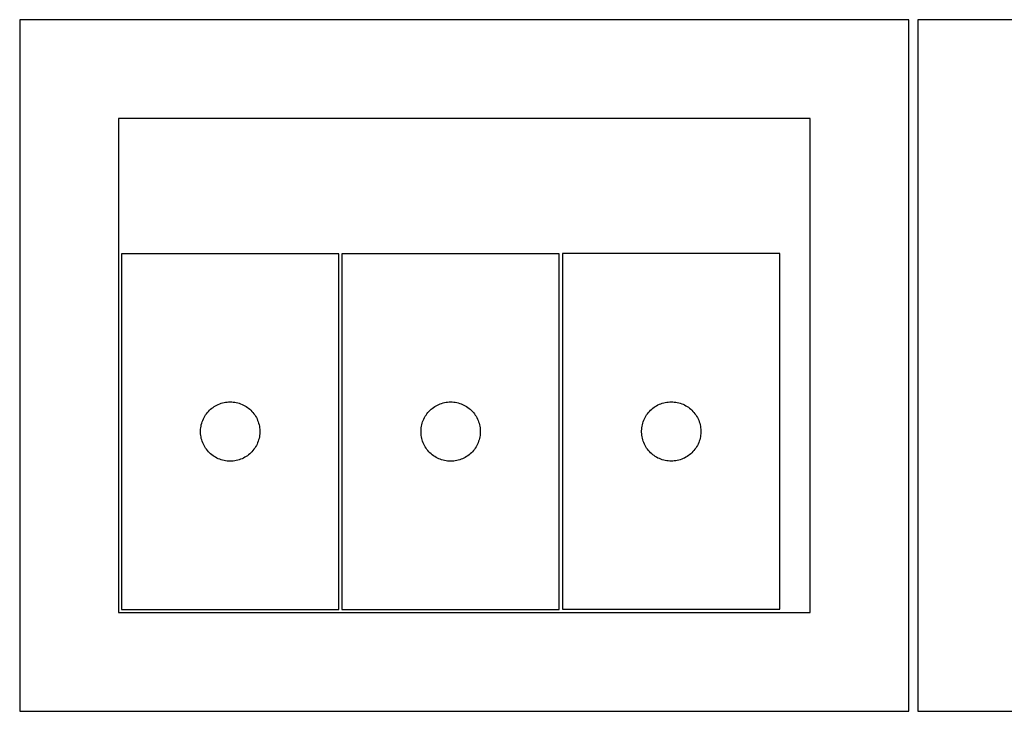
# Model space of a CAD drawing. Header units: millimetres. Extents: x 7 to 1493, y 7 to 2993.
# Tile 1 of 14: x 7 to 505, y 7 to 357. Entities that reach past the tile are written whole.
import ezdxf

# ---------------------------------------------------------------- set-up
doc = ezdxf.new("R2010")
doc.units = ezdxf.units.MM
doc.layers.add('CUT', color=7, linetype='CONTINUOUS', true_color=0x000000)

msp = doc.modelspace()

# ---------------------------------------------------------------- linework, layer by layer
at = {"layer": 'CUT'}
for p, q in [((456.524767, 356.524778), (6.524767, 356.524778)), ((6.524767, 356.524778), (6.524767, 6.524778)), ((456.524767, 6.524778), (456.524767, 356.524778)), ((911.111559, 356.524778), (461.111559, 356.524778)), ((461.111559, 356.524778), (461.111559, 6.524778)), ((406.524767, 306.524778), (56.524767, 306.524778)), ((56.524767, 306.524778), (56.524767, 56.524778)), ((406.524767, 56.524778), (406.524767, 306.524778)), ((168.051275, 238.105621), (58.051275, 238.105621)), ((58.051275, 238.105621), (58.051275, 58.105621)), ((168.051275, 58.105621), (168.051275, 238.105621)), ((279.634512, 238.085098), (169.634512, 238.085098)), ((169.634512, 238.085098), (169.634512, 58.085098)), ((279.634512, 58.085098), (279.634512, 238.085098)), ((281.272355, 238.130109), (281.272355, 58.130109)), ((391.272355, 238.130109), (281.272355, 238.130109)), ((391.272355, 58.130109), (391.272355, 238.130109)), ((103.148993, 159.3726), (103.742133, 159.867419)), ((103.742133, 159.867419), (104.359959, 160.331047)), ((104.359959, 160.331047), (105.000832, 160.762255)), ((105.000832, 160.762255), (105.663054, 161.1599)), ((105.663054, 161.1599), (106.344868, 161.522928)), ((106.344868, 161.522928), (107.044467, 161.850375)), ((107.044467, 161.850375), (107.759994, 162.141374)), ((107.759994, 162.141374), (108.489553, 162.395152)), ((108.489553, 162.395152), (109.231208, 162.611037)), ((109.231208, 162.611037), (109.982994, 162.788457)), ((109.982994, 162.788457), (110.742916, 162.92694)), ((110.742916, 162.92694), (111.50896, 163.02612)), ((111.50896, 163.02612), (112.279094, 163.085733)), ((112.279094, 163.085733), (113.051275, 163.105621)), ((113.051275, 163.105621), (113.823456, 163.085733)), ((113.823456, 163.085733), (114.59359, 163.02612)), ((114.59359, 163.02612), (115.359634, 162.92694)), ((115.359634, 162.92694), (116.119556, 162.788457)), ((116.119556, 162.788457), (116.871342, 162.611037)), ((116.871342, 162.611037), (117.612998, 162.395152)), ((117.612998, 162.395152), (118.342556, 162.141374)), ((118.342556, 162.141374), (119.058084, 161.850375)), ((119.058084, 161.850375), (119.757682, 161.522928)), ((119.757682, 161.522928), (120.439496, 161.1599)), ((120.439496, 161.1599), (121.101718, 160.762255)), ((121.101718, 160.762255), (121.742592, 160.331047)), ((121.742592, 160.331047), (122.360417, 159.867419)), ((122.360417, 159.867419), (122.953557, 159.3726)), ((214.73223, 159.352077), (215.32537, 159.846895)), ((215.32537, 159.846895), (215.943195, 160.310523)), ((215.943195, 160.310523), (216.584069, 160.741732)), ((216.584069, 160.741732), (217.246291, 161.139377)), ((217.246291, 161.139377), (217.928105, 161.502405)), ((217.928105, 161.502405), (218.627703, 161.829852)), ((218.627703, 161.829852), (219.343231, 162.120851)), ((219.343231, 162.120851), (220.072789, 162.374629)), ((220.072789, 162.374629), (220.814445, 162.590514)), ((220.814445, 162.590514), (221.566231, 162.767934)), ((221.566231, 162.767934), (222.326153, 162.906417)), ((222.326153, 162.906417), (223.092197, 163.005597)), ((223.092197, 163.005597), (223.862331, 163.06521)), ((223.862331, 163.06521), (224.634512, 163.085098)), ((224.634512, 163.085098), (225.406693, 163.06521)), ((225.406693, 163.06521), (226.176827, 163.005597)), ((226.176827, 163.005597), (226.94287, 162.906417)), ((226.94287, 162.906417), (227.702793, 162.767934)), ((227.702793, 162.767934), (228.454579, 162.590514)), ((228.454579, 162.590514), (229.196234, 162.374629)), ((229.196234, 162.374629), (229.925793, 162.120851)), ((229.925793, 162.120851), (230.64132, 161.829852)), ((230.64132, 161.829852), (231.340919, 161.502405)), ((231.340919, 161.502405), (232.022733, 161.139377)), ((232.022733, 161.139377), (232.684955, 160.741732)), ((232.684955, 160.741732), (233.325828, 160.310523)), ((233.325828, 160.310523), (233.943654, 159.846895)), ((233.943654, 159.846895), (234.536794, 159.352077)), ((326.370073, 159.397088), (326.963213, 159.891906)), ((326.963213, 159.891906), (327.581038, 160.355534)), ((327.581038, 160.355534), (328.221912, 160.786742)), ((328.221912, 160.786742), (328.884134, 161.184387)), ((328.884134, 161.184387), (329.565948, 161.547415)), ((329.565948, 161.547415), (330.265546, 161.874862)), ((330.265546, 161.874862), (330.981073, 162.165861)), ((330.981073, 162.165861), (331.710632, 162.419639)), ((331.710632, 162.419639), (332.452288, 162.635525)), ((332.452288, 162.635525), (333.204074, 162.812944)), ((333.204074, 162.812944), (333.963996, 162.951427)), ((333.963996, 162.951427), (334.73004, 163.050607)), ((334.73004, 163.050607), (335.500173, 163.11022)), ((335.500173, 163.11022), (336.272355, 163.130109)), ((336.272355, 163.130109), (337.044536, 163.11022)), ((337.044536, 163.11022), (337.81467, 163.050607)), ((337.81467, 163.050607), (338.580713, 162.951427)), ((338.580713, 162.951427), (339.340636, 162.812944)), ((339.340636, 162.812944), (340.092422, 162.635525)), ((340.092422, 162.635525), (340.834077, 162.419639)), ((340.834077, 162.419639), (341.563636, 162.165861)), ((341.563636, 162.165861), (342.279163, 161.874862)), ((342.279163, 161.874862), (342.978762, 161.547415)), ((342.978762, 161.547415), (343.660576, 161.184387)), ((343.660576, 161.184387), (344.322798, 160.786742)), ((344.322798, 160.786742), (344.963671, 160.355534)), ((344.963671, 160.355534), (345.581497, 159.891906)), ((345.581497, 159.891906), (346.174637, 159.397088)), ((99.465741, 154.464337), (99.811093, 155.155273)), ((99.811093, 155.155273), (100.191556, 155.827513)), ((100.191556, 155.827513), (100.60612, 156.479277)), ((100.60612, 156.479277), (101.053686, 157.108836)), ((101.053686, 157.108836), (101.533068, 157.714519)), ((101.533068, 157.714519), (102.042995, 158.294722)), ((102.042995, 158.294722), (102.582113, 158.847904)), ((102.582113, 158.847904), (103.148993, 159.3726)), ((122.953557, 159.3726), (123.520437, 158.847904)), ((123.520437, 158.847904), (124.059556, 158.294722)), ((124.059556, 158.294722), (124.569482, 157.714519)), ((124.569482, 157.714519), (125.048864, 157.108836)), ((125.048864, 157.108836), (125.49643, 156.479277)), ((125.49643, 156.479277), (125.910995, 155.827513)), ((125.910995, 155.827513), (126.291457, 155.155273)), ((126.291457, 155.155273), (126.636809, 154.464337)), ((211.048978, 154.443814), (211.39433, 155.13475)), ((211.39433, 155.13475), (211.774792, 155.80699)), ((211.774792, 155.80699), (212.189357, 156.458754)), ((212.189357, 156.458754), (212.636923, 157.088313)), ((212.636923, 157.088313), (213.116305, 157.693996)), ((213.116305, 157.693996), (213.626231, 158.274198)), ((213.626231, 158.274198), (214.16535, 158.827381)), ((214.16535, 158.827381), (214.73223, 159.352077)), ((234.536794, 159.352077), (235.103674, 158.827381)), ((235.103674, 158.827381), (235.642792, 158.274198)), ((235.642792, 158.274198), (236.152719, 157.693996)), ((236.152719, 157.693996), (236.632101, 157.088313)), ((236.632101, 157.088313), (237.079667, 156.458754)), ((237.079667, 156.458754), (237.494231, 155.80699)), ((237.494231, 155.80699), (237.874694, 155.13475)), ((237.874694, 155.13475), (238.220046, 154.443814)), ((322.377495, 153.781027), (322.686821, 154.488825)), ((322.686821, 154.488825), (323.032173, 155.17976)), ((323.032173, 155.17976), (323.412635, 155.852001)), ((323.412635, 155.852001), (323.8272, 156.503765)), ((323.8272, 156.503765), (324.274766, 157.133323)), ((324.274766, 157.133323), (324.754148, 157.739006)), ((324.754148, 157.739006), (325.264074, 158.319209)), ((325.264074, 158.319209), (325.803192, 158.872392)), ((325.803192, 158.872392), (326.370073, 159.397088)), ((346.174637, 159.397088), (346.741517, 158.872392)), ((346.741517, 158.872392), (347.280635, 158.319209)), ((347.280635, 158.319209), (347.790561, 157.739006)), ((347.790561, 157.739006), (348.269943, 157.133323)), ((348.269943, 157.133323), (348.71751, 156.503765)), ((348.71751, 156.503765), (349.132074, 155.852001)), ((349.132074, 155.852001), (349.512537, 155.17976)), ((349.512537, 155.17976), (349.857889, 154.488825)), ((349.857889, 154.488825), (350.167214, 153.781027)), ((98.096012, 149.263253), (98.175435, 150.031597)), ((98.175435, 150.031597), (98.294306, 150.794833)), ((98.294306, 150.794833), (98.45231, 151.550938)), ((98.45231, 151.550938), (98.649027, 152.297906)), ((98.649027, 152.297906), (98.883937, 153.033757)), ((98.883937, 153.033757), (99.156416, 153.75654)), ((99.156416, 153.75654), (99.465741, 154.464337)), ((126.636809, 154.464337), (126.946135, 153.75654)), ((126.946135, 153.75654), (127.218614, 153.033757)), ((127.218614, 153.033757), (127.453523, 152.297906)), ((127.453523, 152.297906), (127.650241, 151.550938)), ((127.650241, 151.550938), (127.808244, 150.794833)), ((127.808244, 150.794833), (127.927115, 150.031597)), ((127.927115, 150.031597), (128.006538, 149.263253)), ((209.679249, 149.24273), (209.758672, 150.011074)), ((209.758672, 150.011074), (209.877543, 150.77431)), ((209.877543, 150.77431), (210.035546, 151.530415)), ((210.035546, 151.530415), (210.232264, 152.277383)), ((210.232264, 152.277383), (210.467173, 153.013234)), ((210.467173, 153.013234), (210.739652, 153.736017)), ((210.739652, 153.736017), (211.048978, 154.443814)), ((238.220046, 154.443814), (238.529371, 153.736017)), ((238.529371, 153.736017), (238.80185, 153.013234)), ((238.80185, 153.013234), (239.03676, 152.277383)), ((239.03676, 152.277383), (239.233477, 151.530415)), ((239.233477, 151.530415), (239.391481, 150.77431)), ((239.391481, 150.77431), (239.510352, 150.011074)), ((239.510352, 150.011074), (239.589775, 149.24273)), ((321.317092, 149.287741), (321.396515, 150.056084)), ((321.396515, 150.056084), (321.515385, 150.81932)), ((321.515385, 150.81932), (321.673389, 151.575425)), ((321.673389, 151.575425), (321.870107, 152.322393)), ((321.870107, 152.322393), (322.105016, 153.058244)), ((322.105016, 153.058244), (322.377495, 153.781027)), ((350.167214, 153.781027), (350.439693, 153.058244)), ((350.439693, 153.058244), (350.674603, 152.322393)), ((350.674603, 152.322393), (350.87132, 151.575425)), ((350.87132, 151.575425), (351.029324, 150.81932)), ((351.029324, 150.81932), (351.148195, 150.056084)), ((351.148195, 150.056084), (351.227618, 149.287741)), ((98.056248, 148.49184), (98.096012, 149.263253)), ((98.056248, 147.719403), (98.056248, 148.49184)), ((98.096012, 146.94799), (98.056248, 147.719403)), ((98.175435, 146.179646), (98.096012, 146.94799)), ((98.294306, 145.41641), (98.175435, 146.179646)), ((98.45231, 144.660305), (98.294306, 145.41641)), ((98.649027, 143.913337), (98.45231, 144.660305)), ((127.650241, 144.660305), (127.453523, 143.913337)), ((127.808244, 145.41641), (127.650241, 144.660305)), ((127.927115, 146.179646), (127.808244, 145.41641)), ((128.006538, 146.94799), (127.927115, 146.179646)), ((128.006538, 149.263253), (128.046302, 148.49184)), ((128.046302, 147.719403), (128.006538, 146.94799)), ((128.046302, 148.49184), (128.046302, 147.719403)), ((209.639485, 148.471317), (209.679249, 149.24273)), ((209.639485, 147.69888), (209.639485, 148.471317)), ((209.679249, 146.927466), (209.639485, 147.69888)), ((209.758672, 146.159123), (209.679249, 146.927466)), ((209.877543, 145.395887), (209.758672, 146.159123)), ((210.035546, 144.639782), (209.877543, 145.395887)), ((210.232264, 143.892814), (210.035546, 144.639782)), ((239.233477, 144.639782), (239.03676, 143.892814)), ((239.391481, 145.395887), (239.233477, 144.639782)), ((239.510352, 146.159123), (239.391481, 145.395887)), ((239.589775, 146.927466), (239.510352, 146.159123)), ((239.589775, 149.24273), (239.629539, 148.471317)), ((239.629539, 147.69888), (239.589775, 146.927466)), ((239.629539, 148.471317), (239.629539, 147.69888)), ((321.277328, 148.516327), (321.317092, 149.287741)), ((321.277328, 147.74389), (321.277328, 148.516327)), ((321.317092, 146.972477), (321.277328, 147.74389)), ((321.396515, 146.204133), (321.317092, 146.972477)), ((321.515385, 145.440897), (321.396515, 146.204133)), ((321.673389, 144.684793), (321.515385, 145.440897)), ((321.870107, 143.937824), (321.673389, 144.684793)), ((350.87132, 144.684793), (350.674603, 143.937824)), ((351.029324, 145.440897), (350.87132, 144.684793)), ((351.148195, 146.204133), (351.029324, 145.440897)), ((351.227618, 146.972477), (351.148195, 146.204133)), ((351.227618, 149.287741), (351.267382, 148.516327)), ((351.267382, 147.74389), (351.227618, 146.972477)), ((351.267382, 148.516327), (351.267382, 147.74389)), ((98.883937, 143.177486), (98.649027, 143.913337)), ((99.156416, 142.454703), (98.883937, 143.177486)), ((99.465741, 141.746906), (99.156416, 142.454703)), ((99.811093, 141.05597), (99.465741, 141.746906)), ((100.191556, 140.383729), (99.811093, 141.05597)), ((100.60612, 139.731966), (100.191556, 140.383729)), ((101.053686, 139.102407), (100.60612, 139.731966)), ((125.49643, 139.731966), (125.048864, 139.102407)), ((125.910995, 140.383729), (125.49643, 139.731966)), ((126.291457, 141.05597), (125.910995, 140.383729)), ((126.636809, 141.746906), (126.291457, 141.05597)), ((126.946135, 142.454703), (126.636809, 141.746906)), ((127.218614, 143.177486), (126.946135, 142.454703)), ((127.453523, 143.913337), (127.218614, 143.177486)), ((210.467173, 143.156963), (210.232264, 143.892814)), ((210.739652, 142.43418), (210.467173, 143.156963)), ((211.048978, 141.726383), (210.739652, 142.43418)), ((211.39433, 141.035447), (211.048978, 141.726383)), ((211.774792, 140.363206), (211.39433, 141.035447)), ((212.189357, 139.711443), (211.774792, 140.363206)), ((212.636923, 139.081884), (212.189357, 139.711443)), ((237.079667, 139.711443), (236.632101, 139.081884)), ((237.494231, 140.363206), (237.079667, 139.711443)), ((237.874694, 141.035447), (237.494231, 140.363206)), ((238.220046, 141.726383), (237.874694, 141.035447)), ((238.529371, 142.43418), (238.220046, 141.726383)), ((238.80185, 143.156963), (238.529371, 142.43418)), ((239.03676, 143.892814), (238.80185, 143.156963)), ((322.105016, 143.201973), (321.870107, 143.937824)), ((322.377495, 142.47919), (322.105016, 143.201973)), ((322.686821, 141.771393), (322.377495, 142.47919)), ((323.032173, 141.080458), (322.686821, 141.771393)), ((323.412635, 140.408217), (323.032173, 141.080458)), ((323.8272, 139.756453), (323.412635, 140.408217)), ((324.274766, 139.126895), (323.8272, 139.756453)), ((348.71751, 139.756453), (348.269943, 139.126895)), ((349.132074, 140.408217), (348.71751, 139.756453)), ((349.512537, 141.080458), (349.132074, 140.408217)), ((349.857889, 141.771393), (349.512537, 141.080458)), ((350.167214, 142.47919), (349.857889, 141.771393)), ((350.439693, 143.201973), (350.167214, 142.47919)), ((350.674603, 143.937824), (350.439693, 143.201973)), ((101.533068, 138.496724), (101.053686, 139.102407)), ((102.042995, 137.916521), (101.533068, 138.496724)), ((102.582113, 137.363339), (102.042995, 137.916521)), ((103.148993, 136.838643), (102.582113, 137.363339)), ((103.742133, 136.343824), (103.148993, 136.838643)), ((104.359959, 135.880196), (103.742133, 136.343824)), ((105.000832, 135.448988), (104.359959, 135.880196)), ((105.663054, 135.051343), (105.000832, 135.448988)), ((106.344868, 134.688315), (105.663054, 135.051343)), ((107.044467, 134.360868), (106.344868, 134.688315)), ((119.757682, 134.688315), (119.058084, 134.360868)), ((120.439496, 135.051343), (119.757682, 134.688315)), ((121.101718, 135.448988), (120.439496, 135.051343)), ((121.742592, 135.880196), (121.101718, 135.448988)), ((122.360417, 136.343824), (121.742592, 135.880196)), ((122.953557, 136.838643), (122.360417, 136.343824)), ((123.520437, 137.363339), (122.953557, 136.838643)), ((124.059556, 137.916521), (123.520437, 137.363339)), ((124.569482, 138.496724), (124.059556, 137.916521)), ((125.048864, 139.102407), (124.569482, 138.496724)), ((213.116305, 138.476201), (212.636923, 139.081884)), ((213.626231, 137.895998), (213.116305, 138.476201)), ((214.16535, 137.342816), (213.626231, 137.895998)), ((214.73223, 136.818119), (214.16535, 137.342816)), ((215.32537, 136.323301), (214.73223, 136.818119)), ((215.943195, 135.859673), (215.32537, 136.323301)), ((216.584069, 135.428465), (215.943195, 135.859673)), ((217.246291, 135.03082), (216.584069, 135.428465)), ((217.928105, 134.667792), (217.246291, 135.03082)), ((218.627703, 134.340345), (217.928105, 134.667792)), ((231.340919, 134.667792), (230.64132, 134.340345)), ((232.022733, 135.03082), (231.340919, 134.667792)), ((232.684955, 135.428465), (232.022733, 135.03082)), ((233.325828, 135.859673), (232.684955, 135.428465)), ((233.943654, 136.323301), (233.325828, 135.859673)), ((234.536794, 136.818119), (233.943654, 136.323301)), ((235.103674, 137.342816), (234.536794, 136.818119)), ((235.642792, 137.895998), (235.103674, 137.342816)), ((236.152719, 138.476201), (235.642792, 137.895998)), ((236.632101, 139.081884), (236.152719, 138.476201)), ((324.754148, 138.521211), (324.274766, 139.126895)), ((325.264074, 137.941009), (324.754148, 138.521211)), ((325.803192, 137.387826), (325.264074, 137.941009)), ((326.370073, 136.86313), (325.803192, 137.387826)), ((326.963213, 136.368312), (326.370073, 136.86313)), ((327.581038, 135.904684), (326.963213, 136.368312)), ((328.221912, 135.473475), (327.581038, 135.904684)), ((328.884134, 135.07583), (328.221912, 135.473475)), ((329.565948, 134.712803), (328.884134, 135.07583)), ((330.265546, 134.385355), (329.565948, 134.712803)), ((342.978762, 134.712803), (342.279163, 134.385355)), ((343.660576, 135.07583), (342.978762, 134.712803)), ((344.322798, 135.473475), (343.660576, 135.07583)), ((344.963671, 135.904684), (344.322798, 135.473475)), ((345.581497, 136.368312), (344.963671, 135.904684)), ((346.174637, 136.86313), (345.581497, 136.368312)), ((346.741517, 137.387826), (346.174637, 136.86313)), ((347.280635, 137.941009), (346.741517, 137.387826)), ((347.790561, 138.521211), (347.280635, 137.941009)), ((348.269943, 139.126895), (347.790561, 138.521211)), ((107.759994, 134.069869), (107.044467, 134.360868)), ((108.489553, 133.816091), (107.759994, 134.069869)), ((109.231208, 133.600206), (108.489553, 133.816091)), ((109.982994, 133.422786), (109.231208, 133.600206)), ((110.742916, 133.284303), (109.982994, 133.422786)), ((111.50896, 133.185123), (110.742916, 133.284303)), ((112.279094, 133.12551), (111.50896, 133.185123)), ((113.051275, 133.105621), (112.279094, 133.12551)), ((113.823456, 133.12551), (113.051275, 133.105621)), ((114.59359, 133.185123), (113.823456, 133.12551)), ((115.359634, 133.284303), (114.59359, 133.185123)), ((116.119556, 133.422786), (115.359634, 133.284303)), ((116.871342, 133.600206), (116.119556, 133.422786)), ((117.612998, 133.816091), (116.871342, 133.600206)), ((118.342556, 134.069869), (117.612998, 133.816091)), ((119.058084, 134.360868), (118.342556, 134.069869)), ((219.343231, 134.049346), (218.627703, 134.340345)), ((220.072789, 133.795568), (219.343231, 134.049346)), ((220.814445, 133.579683), (220.072789, 133.795568)), ((221.566231, 133.402263), (220.814445, 133.579683)), ((222.326153, 133.26378), (221.566231, 133.402263)), ((223.092197, 133.1646), (222.326153, 133.26378)), ((223.862331, 133.104987), (223.092197, 133.1646)), ((224.634512, 133.085098), (223.862331, 133.104987)), ((225.406693, 133.104987), (224.634512, 133.085098)), ((226.176827, 133.1646), (225.406693, 133.104987)), ((226.94287, 133.26378), (226.176827, 133.1646)), ((227.702793, 133.402263), (226.94287, 133.26378)), ((228.454579, 133.579683), (227.702793, 133.402263)), ((229.196234, 133.795568), (228.454579, 133.579683)), ((229.925793, 134.049346), (229.196234, 133.795568)), ((230.64132, 134.340345), (229.925793, 134.049346)), ((330.981073, 134.094356), (330.265546, 134.385355)), ((331.710632, 133.840578), (330.981073, 134.094356)), ((332.452288, 133.624693), (331.710632, 133.840578)), ((333.204074, 133.447273), (332.452288, 133.624693)), ((333.963996, 133.30879), (333.204074, 133.447273)), ((334.73004, 133.209611), (333.963996, 133.30879)), ((335.500173, 133.149997), (334.73004, 133.209611)), ((336.272355, 133.130109), (335.500173, 133.149997)), ((337.044536, 133.149997), (336.272355, 133.130109)), ((337.81467, 133.209611), (337.044536, 133.149997)), ((338.580713, 133.30879), (337.81467, 133.209611)), ((339.340636, 133.447273), (338.580713, 133.30879)), ((340.092422, 133.624693), (339.340636, 133.447273)), ((340.834077, 133.840578), (340.092422, 133.624693)), ((341.563636, 134.094356), (340.834077, 133.840578)), ((342.279163, 134.385355), (341.563636, 134.094356)), ((56.524767, 56.524778), (406.524767, 56.524778)), ((58.051275, 58.105621), (168.051275, 58.105621)), ((169.634512, 58.085098), (279.634512, 58.085098)), ((281.272355, 58.130109), (391.272355, 58.130109)), ((6.524767, 6.524778), (456.524767, 6.524778)), ((461.111559, 6.524778), (911.111559, 6.524778))]:
    msp.add_line(p, q, dxfattribs=at)

doc.saveas('drawing.dxf')
